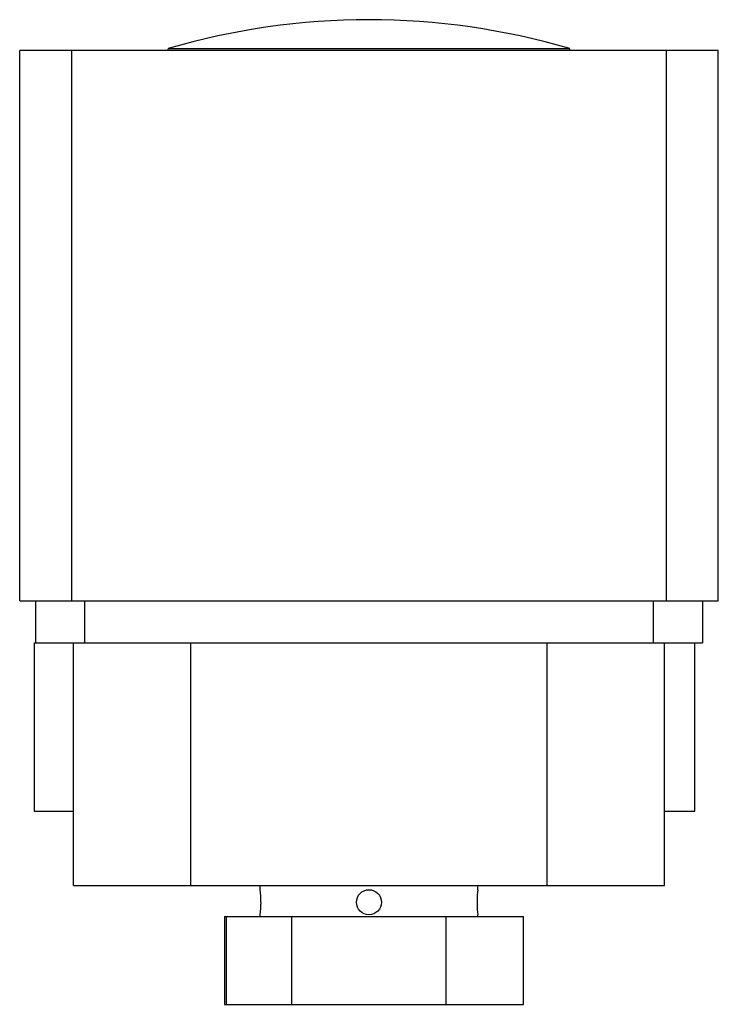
# Model space of a CAD drawing. Header units: millimetres. Extents: x 12 to 95, y 16 to 133.
import ezdxf

# ---------------------------------------------------------------- set-up
doc = ezdxf.new("R2010")
doc.units = ezdxf.units.MM
doc.header["$LTSCALE"] = 9.729955
doc.layers.add('00_COMPONENTS_1', color=7, linetype='CONTINUOUS')

msp = doc.modelspace()

# ---------------------------------------------------------------- linework, layer by layer
at = {"layer": '00_COMPONENTS_1', "color": 7, "linetype": 'Continuous'}
for p, q in [((11.94, 64), (11.94, 129.8)), ((95.43, 129.8), (11.94, 129.8)), ((18.14, 129.8), (18.14, 64)), ((29.68, 129.8), (29.68, 130)), ((77.68, 130), (29.68, 130)), ((77.68, 129.8), (77.68, 130)), ((89.23, 64), (89.23, 129.8)), ((95.43, 64), (95.43, 129.8)), ((11.94, 64), (95.43, 64)), ((13.82, 64), (13.82, 59)), ((19.68, 64), (19.68, 59)), ((87.69, 59), (87.69, 64)), ((93.55, 64), (93.55, 59)), ((13.66, 59), (13.66, 38.9)), ((13.66, 59), (93.55, 59)), ((18.38, 30), (18.38, 59)), ((32.38, 30), (32.38, 59)), ((74.99, 30), (74.99, 59)), ((88.99, 30), (88.99, 59)), ((92.63, 38.9), (92.63, 59)), ((13.66, 38.9), (18.38, 38.9)), ((88.99, 38.9), (92.63, 38.9)), ((18.38, 30), (88.99, 30)), ((40.68, 29.5), (40.68, 30)), ((66.68, 29.5), (66.68, 30)), ((36.43, 26.3), (72.16, 26.3)), ((36.43, 26.3), (36.43, 15.8)), ((36.6, 26.3), (36.6, 15.8)), ((40.68, 26.3), (40.68, 26.5)), ((44.45, 15.8), (44.45, 26.3)), ((62.92, 15.8), (62.92, 26.3)), ((66.68, 26.3), (66.68, 26.5)), ((72.16, 15.8), (72.16, 26.3)), ((36.43, 15.8), (72.16, 15.8))]:
    msp.add_line(p, q, dxfattribs=at)
msp.add_circle((53.68, 28), 1.5, dxfattribs=at)
for centre, radius, start, end in [((53.68, 48.46), 85, 73.5993, 106.4007), ((27.74, 28), 13.03, 0.0065, 6.618), ((79.78, 27.99), 13.18, 173.4132, 178.8158), ((79.65, 28), 13.05, 178.8583, 181.1536), ((27.65, 28.01), 13.13, 353.4067, 359.9688), ((79.68, 28.01), 13.08, 181.1731, 186.6075)]:
    msp.add_arc(centre, radius, start, end, dxfattribs=at)

doc.saveas('drawing.dxf')
